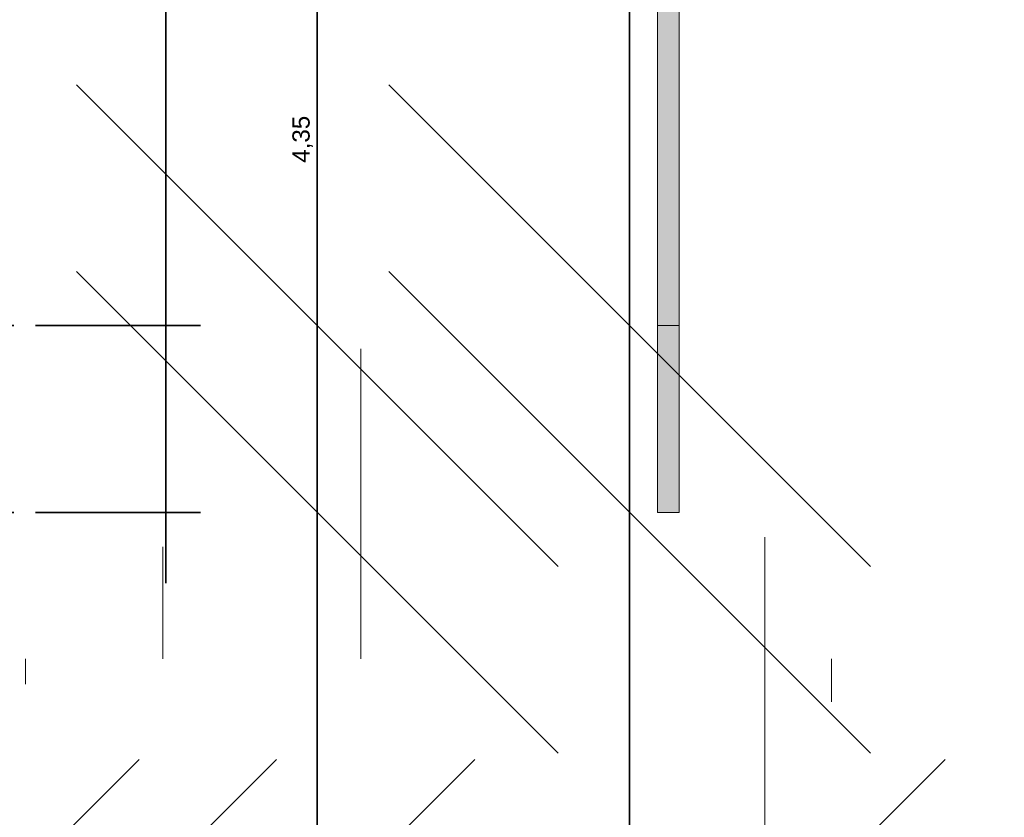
# Model space of a CAD drawing. Header units: metres. Extents: x -3716 to 31, y -1854 to 706.
# Tile 232 of 237: x -292 to -220, y 473 to 531. Entities that reach past the tile are written whole.
import ezdxf

# ---------------------------------------------------------------- set-up
doc = ezdxf.new("R2010")
doc.units = ezdxf.units.M
doc.header["$LTSCALE"] = 1.25
doc.header["$PDMODE"] = 1
doc.header["$PDSIZE"] = -2
doc.layers.get('0').update_dxf_attribs({"lineweight": 25})
doc.layers.add('30 -35 Decken- 0 Decken', color=7, linetype='Continuous', lineweight=35, true_color=0x00ee00)
doc.layers.add('70 -76 Bemaßung- 2 Allgemein', color=7, linetype='Continuous', lineweight=5, true_color=0x6666cc)
doc.layers.add('Keine', color=7, linetype='Continuous', lineweight=9)
doc.styles.add('Arial', font='arial.ttf')
doc.dimstyles.new('k+k_klein', dxfattribs={"dimtxt": 1.258608, "dimasz": 1.3255, "dimexe": 1.25, "dimexo": 3.75, "dimgap": 0.125, "dimtad": 1, "dimdec": 3, "dimtxsty": 'Arial', "dimblk": 'VW_SLASH', "dimblk1": 'VW_SLASH', "dimblk2": 'VW_SLASH', "dimcen": 0, "dimdle": 0.625, "dimadec": 3, "dimazin": 0, "dimtfac": 0.75, "dimtdec": 3, "dimtix": 1, "dimtmove": 0, "dimatfit": 0, "dimldrblk": 'VW_FILLEDARROW', "dimfxlon": 1, "dimfrac": 2, "dimtolj": 1, "dimarcsym": 0})
doc.dimstyles.new('SIA_DIN1356', dxfattribs={"dimtxt": 1.258608, "dimasz": 2.80603, "dimexe": 2.5, "dimexo": 3.75, "dimgap": 0.625, "dimtad": 1, "dimdec": 3, "dimtxsty": 'Arial', "dimblk": 'VW_SLASH-1', "dimblk1": 'VW_SLASH-1', "dimblk2": 'VW_SLASH-1', "dimcen": 0, "dimdle": 2.5, "dimadec": 3, "dimazin": 0, "dimtfac": 1, "dimtdec": 3, "dimtix": 1, "dimtmove": 0, "dimatfit": 0, "dimldrblk": 'VW_FILLEDARROW-1', "dimfxl": 1, "dimfrac": 2, "dimtolj": 1, "dimarcsym": 0})

# ---------------------------------------------------------------- blocks, each defined once
blk = doc.blocks.new('VW_SLASH-1')
at = {"color": 0, "linetype": 'ByBlock', "lineweight": -2, "transparency": 16777216}
blk.add_line((0.8909, 0), (-1, 0), dxfattribs=at)
at = {"color": 0, "lineweight": 20, "transparency": 16777216, "flags": 128}
blk.add_lwpolyline([(0.5001, 0.5001), (-0.5001, -0.5001)], dxfattribs=at)
blk = doc.blocks.new('*D12')
at = {"layer": '30 -35 Decken- 0 Decken', "color": 0, "linetype": 'Continuous', "lineweight": -2}
for p, q in [((2.98, 13.249), (2.98, 16.0551)), ((2.98, 6.093), (2.98, 10.443)), ((6.404, 10.443), (5.48, 10.443)), ((1.212, 6.093), (0.48, 6.093)), ((2.98, 3.287), (2.98, 0.4809))]:
    blk.add_line(p, q, dxfattribs=at)
at = {"layer": 'Defpoints', "color": 0}
for p in [(2.654, 10.443), (2.98, 10.443), (4.962, 6.093)]:
    blk.add_point(p, dxfattribs=at)
at = {"layer": '30 -35 Decken- 0 Decken', "color": 0, "lineweight": -2, "xscale": 2.8060302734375, "yscale": 2.8060302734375, "zscale": 2.8060302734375}
for p, rotation in [((2.98, 10.443), 270), ((2.98, 6.093), 90.00000000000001)]:
    blk.add_blockref('VW_SLASH-1', p, dxfattribs=dict(at, rotation=rotation))
at = {"layer": '30 -35 Decken- 0 Decken', "color": 0, "lineweight": 9, "insert": (2.8945, 8.268), "char_height": 0.10069, "attachment_point": 5, "rotation": 90, "style": 'Arial'}
blk.add_mtext('\\A1;4,35', dxfattribs=at)
blk = doc.blocks.new('VW_FILLEDARROW-1')
at = {"linetype": 'Continuous', "lineweight": 0, "transparency": 16777216}
blk.add_hatch(color=0, dxfattribs=at).paths.add_polyline_path([(-1.4144, 0.379), (0, 0), (-1.4144, -0.379)])
at = {"color": 0, "lineweight": 5, "transparency": 16777216, "flags": 128}
blk.add_lwpolyline([(-1.4144, 0.379), (0, 0), (-1.4144, -0.379)], close=True, dxfattribs=at)
blk = doc.blocks.new('*D13')
at = {"layer": '70 -76 Bemaßung- 2 Allgemein', "color": 0, "linetype": 'Continuous', "lineweight": -2}
for p, q in [((1.3385, 13.653), (2.3, 13.653)), ((4.8, 8.899), (4.8, 10.847)), ((1.3385, 6.093), (2.3, 6.093))]:
    blk.add_line(p, q, dxfattribs=at)
at = {"layer": 'Defpoints', "color": 0}
for p in [(4.8, 13.653), (5.0885, 13.653), (5.0885, 6.093)]:
    blk.add_point(p, dxfattribs=at)
at = {"layer": '70 -76 Bemaßung- 2 Allgemein', "color": 0, "lineweight": -2, "xscale": 2.8060302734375, "yscale": 2.8060302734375, "zscale": 2.8060302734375}
for p, rotation in [((4.8, 13.653), 90), ((4.8, 6.093), 270)]:
    blk.add_blockref('VW_SLASH-1', p, dxfattribs=dict(at, rotation=rotation))
at = {"layer": '70 -76 Bemaßung- 2 Allgemein', "color": 0, "lineweight": 9, "insert": (4.7145, 9.873), "char_height": 0.10069, "attachment_point": 5, "rotation": 90, "style": 'Arial'}
blk.add_mtext('\\A1;7,56', dxfattribs=at)
blk = doc.blocks.new('VW_SLASH')
at = {"color": 0, "linetype": 'ByBlock', "lineweight": -2, "transparency": 16777216}
blk.add_line((0.4715, 0), (-1, 0), dxfattribs=at)
at = {"color": 0, "lineweight": 5, "transparency": 16777216, "flags": 128}
blk.add_lwpolyline([(0.5004, 0.5004), (-0.5004, -0.5004)], dxfattribs=at)
blk = doc.blocks.new('*D510')
at = {"layer": '70 -76 Bemaßung- 2 Allgemein', "color": 0, "lineweight": -2}
for p, q in [((5.5885, 3.5335), (5.5885, 4.859)), ((5.5885, 1.053), (5.5885, 2.208)), ((6.984, 2.208), (6.8385, 2.208)), ((5.829, 1.053), (6.8385, 1.053)), ((5.5885, -0.2725), (5.5885, -1.598))]:
    blk.add_line(p, q, dxfattribs=at)
at = {"layer": 'Defpoints', "color": 0}
for p in [(3.234, 2.208), (5.5885, 2.208), (2.079, 1.053)]:
    blk.add_point(p, dxfattribs=at)
at = {"layer": '70 -76 Bemaßung- 2 Allgemein', "color": 0, "lineweight": -2, "xscale": 1.32550048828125, "yscale": 1.32550048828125, "zscale": 1.32550048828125}
for p, rotation in [((5.5885, 2.208), 270), ((5.5885, 1.053), 90)]:
    blk.add_blockref('VW_SLASH', p, dxfattribs=dict(at, rotation=rotation))
at = {"layer": '70 -76 Bemaßung- 2 Allgemein', "color": 0, "insert": (5.5063, 1.6305), "char_height": 0.100689, "attachment_point": 5, "rotation": 90, "style": 'Arial'}
blk.add_mtext('\\A1;1,15\\S5^ ;', dxfattribs=at)
blk = doc.blocks.new('VW_FILLEDARROW')
at = {"linetype": 'Continuous', "lineweight": 0, "transparency": 16777216}
blk.add_hatch(color=0, dxfattribs=at).paths.add_polyline_path([(-2.8289, 0.758), (0, 0), (-2.8289, -0.758)])
at = {"color": 0, "lineweight": 5, "transparency": 16777216, "flags": 128}
blk.add_lwpolyline([(-2.8289, 0.758), (0, 0), (-2.8289, -0.758)], close=True, dxfattribs=at)
blk = doc.blocks.new('*D511')
at = {"layer": '70 -76 Bemaßung- 2 Allgemein', "color": 0, "lineweight": -2}
for p, q in [((5.5885, 2.3785), (5.5885, 3.704)), ((5.5885, 0.253), (5.5885, 1.053)), ((5.829, 1.053), (6.8385, 1.053)), ((5.029, 0.253), (6.8385, 0.253)), ((5.5885, -1.0725), (5.5885, -2.398))]:
    blk.add_line(p, q, dxfattribs=at)
at = {"layer": 'Defpoints', "color": 0}
for p in [(2.079, 1.053), (5.5885, 1.053), (1.279, 0.253)]:
    blk.add_point(p, dxfattribs=at)
at = {"layer": '70 -76 Bemaßung- 2 Allgemein', "color": 0, "lineweight": -2, "xscale": 1.32550048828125, "yscale": 1.32550048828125, "zscale": 1.32550048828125}
for p, rotation in [((5.5885, 1.053), 269.9999999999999), ((5.5885, 0.253), 89.99999999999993)]:
    blk.add_blockref('VW_SLASH', p, dxfattribs=dict(at, rotation=rotation))
at = {"layer": '70 -76 Bemaßung- 2 Allgemein', "color": 0, "insert": (5.5321, 0.653), "char_height": 0.10069, "attachment_point": 5, "rotation": 90, "style": 'Arial'}
blk.add_mtext('\\A1;80', dxfattribs=at)
blk = doc.blocks.new('*D832')
at = {"layer": '70 -76 Bemaßung- 2 Allgemein', "color": 0, "lineweight": -2}
for p, q in [((-26.376, 5.958), (-26.376, 4.15)), ((1.279, 4.003), (1.279, 4.15)), ((-0.0465, 2.9), (-25.0505, 2.9))]:
    blk.add_line(p, q, dxfattribs=at)
at = {"layer": 'Defpoints', "color": 0}
for p in [(-26.376, 2.9), (-26.376, 2.208), (1.279, 0.253)]:
    blk.add_point(p, dxfattribs=at)
at = {"layer": '70 -76 Bemaßung- 2 Allgemein', "color": 0, "lineweight": -2, "xscale": 1.32550048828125, "yscale": 1.32550048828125, "zscale": 1.32550048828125, "rotation": 180}
blk.add_blockref('VW_SLASH', (-26.376, 2.9), dxfattribs=at)
at = {"layer": '70 -76 Bemaßung- 2 Allgemein', "color": 0, "lineweight": -2, "xscale": 1.32550048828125, "yscale": 1.32550048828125, "zscale": 1.32550048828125}
blk.add_blockref('VW_SLASH', (1.279, 2.9), dxfattribs=at)
at = {"layer": '70 -76 Bemaßung- 2 Allgemein', "color": 0, "insert": (-12.5485, 2.9822), "char_height": 0.100689, "attachment_point": 5, "style": 'Arial'}
blk.add_mtext('\\A1;27,65\\S5^ ;', dxfattribs=at)
blk = doc.blocks.new('*D833')
at = {"layer": '70 -76 Bemaßung- 2 Allgemein', "color": 0, "lineweight": -2}
for p, q in [((2.079, 4.803), (2.079, 4.15)), ((1.279, 4.003), (1.279, 4.15)), ((-0.0465, 2.9), (-1.372, 2.9)), ((2.079, 2.9), (1.279, 2.9)), ((3.4045, 2.9), (4.73, 2.9))]:
    blk.add_line(p, q, dxfattribs=at)
at = {"layer": 'Defpoints', "color": 0}
for p in [(1.279, 2.9), (2.079, 1.053), (1.279, 0.253)]:
    blk.add_point(p, dxfattribs=at)
at = {"layer": '70 -76 Bemaßung- 2 Allgemein', "color": 0, "lineweight": -2, "xscale": 1.32550048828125, "yscale": 1.32550048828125, "zscale": 1.32550048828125}
blk.add_blockref('VW_SLASH', (1.279, 2.9), dxfattribs=at)
at = {"layer": '70 -76 Bemaßung- 2 Allgemein', "color": 0, "lineweight": -2, "xscale": 1.32550048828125, "yscale": 1.32550048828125, "zscale": 1.32550048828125, "rotation": 180}
blk.add_blockref('VW_SLASH', (2.079, 2.9), dxfattribs=at)
at = {"layer": '70 -76 Bemaßung- 2 Allgemein', "color": 0, "insert": (1.679, 2.9564), "char_height": 0.10069, "attachment_point": 5, "style": 'Arial'}
blk.add_mtext('\\A1;80', dxfattribs=at)
blk = doc.blocks.new('*D834')
at = {"layer": '70 -76 Bemaßung- 2 Allgemein', "color": 0, "lineweight": -2}
for p, q in [((3.234, 5.958), (3.234, 4.15)), ((2.079, 4.803), (2.079, 4.15)), ((0.7535, 2.9), (-0.572, 2.9)), ((3.234, 2.9), (2.079, 2.9)), ((4.5595, 2.9), (5.885, 2.9))]:
    blk.add_line(p, q, dxfattribs=at)
at = {"layer": 'Defpoints', "color": 0}
for p in [(2.079, 2.9), (3.234, 2.208), (2.079, 1.053)]:
    blk.add_point(p, dxfattribs=at)
at = {"layer": '70 -76 Bemaßung- 2 Allgemein', "color": 0, "lineweight": -2, "xscale": 1.32550048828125, "yscale": 1.32550048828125, "zscale": 1.32550048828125}
blk.add_blockref('VW_SLASH', (2.079, 2.9), dxfattribs=at)
at = {"layer": '70 -76 Bemaßung- 2 Allgemein', "color": 0, "lineweight": -2, "xscale": 1.32550048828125, "yscale": 1.32550048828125, "zscale": 1.32550048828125, "rotation": 180}
blk.add_blockref('VW_SLASH', (3.234, 2.9), dxfattribs=at)
at = {"layer": '70 -76 Bemaßung- 2 Allgemein', "color": 0, "insert": (2.6565, 2.9822), "char_height": 0.100689, "attachment_point": 5, "style": 'Arial'}
blk.add_mtext('\\A1;1,15\\S5^ ;', dxfattribs=at)
blk = doc.blocks.new('*D835')
at = {"layer": '70 -76 Bemaßung- 2 Allgemein', "color": 0, "lineweight": -2}
for p, q in [((3.234, 5.958), (3.234, 4.15)), ((5.976, 3.9), (5.976, 4.15)), ((4.6505, 2.9), (4.5595, 2.9))]:
    blk.add_line(p, q, dxfattribs=at)
at = {"layer": 'Defpoints', "color": 0}
for p in [(3.234, 2.9), (3.234, 2.208), (5.976, 0.15)]:
    blk.add_point(p, dxfattribs=at)
at = {"layer": '70 -76 Bemaßung- 2 Allgemein', "color": 0, "lineweight": -2, "xscale": 1.32550048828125, "yscale": 1.32550048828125, "zscale": 1.32550048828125}
for p, rotation in [((3.234, 2.9), 180), ((5.976, 2.9), 360)]:
    blk.add_blockref('VW_SLASH', p, dxfattribs=dict(at, rotation=rotation))
at = {"layer": '70 -76 Bemaßung- 2 Allgemein', "color": 0, "insert": (4.605, 2.9822), "char_height": 0.100689, "attachment_point": 5, "style": 'Arial'}
blk.add_mtext('\\A1;2,74\\S2^ ;', dxfattribs=at)
blk = doc.blocks.new('*D1548')
at = {"layer": '70 -76 Bemaßung- 2 Allgemein', "color": 0, "lineweight": -2}
for p, q in [((2.98, 16.549), (2.98, 19.3551)), ((0.058, 13.743), (0.48, 13.743)), ((2.98, 10.743), (2.98, 13.743)), ((0.4618, 10.743), (0.48, 10.743)), ((2.98, 7.937), (2.98, 5.1309))]:
    blk.add_line(p, q, dxfattribs=at)
at = {"layer": 'Defpoints', "color": 0}
for p in [(2.98, 13.743), (3.808, 13.743), (4.2118, 10.743)]:
    blk.add_point(p, dxfattribs=at)
at = {"layer": '70 -76 Bemaßung- 2 Allgemein', "color": 0, "lineweight": -2, "xscale": 2.8060302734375, "yscale": 2.8060302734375, "zscale": 2.8060302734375}
for p, rotation in [((2.98, 13.743), 270), ((2.98, 10.743), 90.00000000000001)]:
    blk.add_blockref('VW_SLASH-1', p, dxfattribs=dict(at, rotation=rotation))
at = {"layer": '70 -76 Bemaßung- 2 Allgemein', "color": 0, "insert": (2.8695, 12.243), "char_height": 0.10069, "attachment_point": 5, "rotation": 90, "style": 'Arial'}
blk.add_mtext('\\A1;3,00', dxfattribs=at)
blk = doc.blocks.new('*D1549')
at = {"layer": '70 -76 Bemaßung- 2 Allgemein', "color": 0, "lineweight": -2}
for p, q in [((2.98, 13.549), (2.98, 16.3551)), ((0.4618, 10.743), (0.48, 10.743)), ((2.98, 10.443), (2.98, 10.743)), ((-0.496, 10.443), (0.48, 10.443)), ((2.98, 7.637), (2.98, 4.8309))]:
    blk.add_line(p, q, dxfattribs=at)
at = {"layer": 'Defpoints', "color": 0}
for p in [(2.98, 10.743), (4.2118, 10.743), (3.254, 10.443)]:
    blk.add_point(p, dxfattribs=at)
at = {"layer": '70 -76 Bemaßung- 2 Allgemein', "color": 0, "lineweight": -2, "xscale": 2.8060302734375, "yscale": 2.8060302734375, "zscale": 2.8060302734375}
for p, rotation in [((2.98, 10.743), 270), ((2.98, 10.443), 90)]:
    blk.add_blockref('VW_SLASH-1', p, dxfattribs=dict(at, rotation=rotation))
at = {"layer": '70 -76 Bemaßung- 2 Allgemein', "color": 0, "insert": (2.8786, 10.593), "char_height": 0.10069, "attachment_point": 5, "rotation": 90, "style": 'Arial'}
blk.add_mtext('\\A1;30', dxfattribs=at)
blk = doc.blocks.new('*D1554')
at = {"layer": '30 -35 Decken- 0 Decken', "color": 0, "linetype": 'Continuous', "lineweight": -2}
for p, q in [((2.0978, 16.549), (2.0978, 19.3551)), ((2.0978, 12.138), (2.0978, 13.743)), ((4.5415, 13.743), (4.5978, 13.743)), ((5.3869, 12.138), (4.5978, 12.138)), ((2.0978, 9.332), (2.0978, 6.5259))]:
    blk.add_line(p, q, dxfattribs=at)
at = {"layer": 'Defpoints', "color": 0}
for p in [(0.7915, 13.743), (2.0978, 13.743), (1.6369, 12.138)]:
    blk.add_point(p, dxfattribs=at)
at = {"layer": '30 -35 Decken- 0 Decken', "color": 0, "lineweight": -2, "xscale": 2.8060302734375, "yscale": 2.8060302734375, "zscale": 2.8060302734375}
for p, rotation in [((2.0978, 13.743), 270), ((2.0978, 12.138), 90)]:
    blk.add_blockref('VW_SLASH-1', p, dxfattribs=dict(at, rotation=rotation))
at = {"layer": '30 -35 Decken- 0 Decken', "color": 0, "lineweight": 9, "insert": (1.9956, 12.9405), "char_height": 0.100689, "attachment_point": 5, "rotation": 90, "style": 'Arial'}
blk.add_mtext('\\A1;1,60\\S5^ ;', dxfattribs=at)
blk = doc.blocks.new('*D1555')
at = {"layer": '30 -35 Decken- 0 Decken', "color": 0, "linetype": 'Continuous', "lineweight": -2}
for p, q in [((2.0978, 14.944), (2.0978, 17.7501)), ((2.0978, 11.293), (2.0978, 12.138)), ((5.3869, 12.138), (4.5978, 12.138)), ((4.6415, 11.293), (4.5978, 11.293)), ((2.0978, 8.487), (2.0978, 5.6809))]:
    blk.add_line(p, q, dxfattribs=at)
at = {"layer": 'Defpoints', "color": 0}
for p in [(1.6369, 12.138), (2.0978, 12.138), (0.8915, 11.293)]:
    blk.add_point(p, dxfattribs=at)
at = {"layer": '30 -35 Decken- 0 Decken', "color": 0, "lineweight": -2, "xscale": 2.8060302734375, "yscale": 2.8060302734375, "zscale": 2.8060302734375}
for p, rotation in [((2.0978, 12.138), 270), ((2.0978, 11.293), 90)]:
    blk.add_blockref('VW_SLASH-1', p, dxfattribs=dict(at, rotation=rotation))
at = {"layer": '30 -35 Decken- 0 Decken', "color": 0, "lineweight": 9, "insert": (2.0047, 11.7155), "char_height": 0.100689, "attachment_point": 5, "rotation": 90, "style": 'Arial'}
blk.add_mtext('\\A1;84\\S5^ ;', dxfattribs=at)
blk = doc.blocks.new('*D1557')
at = {"layer": '30 -35 Decken- 0 Decken', "color": 0, "linetype": 'Continuous', "lineweight": -2}
for p, q in [((2.98, 13.249), (2.98, 16.0551)), ((2.98, 6.093), (2.98, 10.443)), ((6.404, 10.443), (5.48, 10.443)), ((1.212, 6.093), (0.48, 6.093)), ((2.98, 3.287), (2.98, 0.4809))]:
    blk.add_line(p, q, dxfattribs=at)
at = {"layer": 'Defpoints', "color": 0}
for p in [(2.654, 10.443), (2.98, 10.443), (4.962, 6.093)]:
    blk.add_point(p, dxfattribs=at)
at = {"layer": '30 -35 Decken- 0 Decken', "color": 0, "lineweight": -2, "xscale": 2.8060302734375, "yscale": 2.8060302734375, "zscale": 2.8060302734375}
for p, rotation in [((2.98, 10.443), 270), ((2.98, 6.093), 90.00000000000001)]:
    blk.add_blockref('VW_SLASH-1', p, dxfattribs=dict(at, rotation=rotation))
at = {"layer": '30 -35 Decken- 0 Decken', "color": 0, "lineweight": 9, "insert": (2.8945, 8.268), "char_height": 0.10069, "attachment_point": 5, "rotation": 90, "style": 'Arial'}
blk.add_mtext('\\A1;4,35', dxfattribs=at)
blk = doc.blocks.new('*D1558')
at = {"layer": '70 -76 Bemaßung- 2 Allgemein', "color": 0, "linetype": 'Continuous', "lineweight": -2}
for p, q in [((1.3385, 13.653), (2.3, 13.653)), ((4.8, 8.899), (4.8, 10.847)), ((1.3385, 6.093), (2.3, 6.093))]:
    blk.add_line(p, q, dxfattribs=at)
at = {"layer": 'Defpoints', "color": 0}
for p in [(4.8, 13.653), (5.0885, 13.653), (5.0885, 6.093)]:
    blk.add_point(p, dxfattribs=at)
at = {"layer": '70 -76 Bemaßung- 2 Allgemein', "color": 0, "lineweight": -2, "xscale": 2.8060302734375, "yscale": 2.8060302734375, "zscale": 2.8060302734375}
for p, rotation in [((4.8, 13.653), 90), ((4.8, 6.093), 270)]:
    blk.add_blockref('VW_SLASH-1', p, dxfattribs=dict(at, rotation=rotation))
at = {"layer": '70 -76 Bemaßung- 2 Allgemein', "color": 0, "lineweight": 9, "insert": (4.7145, 9.873), "char_height": 0.10069, "attachment_point": 5, "rotation": 90, "style": 'Arial'}
blk.add_mtext('\\A1;7,56', dxfattribs=at)
blk = doc.blocks.new('Gruppe-7')
at = {"layer": 'Keine', "linetype": 'Continuous', "lineweight": 0, "transparency": 33554687}
blk.add_hatch(color=252, dxfattribs=at).paths.add_polyline_path([(4.96200004, 13.91703741), (5.0884658, 13.91703741), (5.0884658, 6.093), (4.96200004, 6.093)])
at = {"layer": 'Keine', "color": 7, "linetype": 'Continuous', "lineweight": 9, "transparency": 33554687, "flags": 128}
blk.add_lwpolyline([(4.96200004, 13.91703741), (5.0884658, 13.91703741), (5.0884658, 6.093), (4.96200004, 6.093)], close=True, dxfattribs=at)
at = {"layer": '30 -35 Decken- 0 Decken', "color": 7, "linetype": 'Continuous', "lineweight": 9}
dim = blk.add_linear_dim(base=(2.98, 10.443), p1=(4.96200004, 6.093), p2=(2.65400004, 10.443), angle=270, text='4,35', dimstyle='SIA_DIN1356', override={"dimtxt": 0.100689, "dimgap": 0.025, "dimdec": 8, "dimpost": '<>', "dimtxsty": 'Arial', "dimtmove": 2}, dxfattribs=at)
dim.commit()
dim.dimension.update_dxf_attribs({"geometry": '*D12', "text_midpoint": (2.89453646, 8.268)})
at = {"layer": '70 -76 Bemaßung- 2 Allgemein', "color": 7, "linetype": 'Continuous', "lineweight": 9}
dim = blk.add_linear_dim(base=(4.8, 13.653), p1=(5.0884658, 6.093), p2=(5.0884658, 13.653), angle=270, text='7,56', dimstyle='SIA_DIN1356', override={"dimtxt": 0.100689, "dimgap": 0.025, "dimdec": 8, "dimpost": '<>', "dimtxsty": 'Arial', "dimtmove": 2}, dxfattribs=at)
dim.commit()
dim.dimension.update_dxf_attribs({"geometry": '*D13', "text_midpoint": (4.71453646, 9.873)})
blk = doc.blocks.new('Gruppe-492')
at = {"layer": '70 -76 Bemaßung- 2 Allgemein'}
for base, p1, p2, text, picture, middle in [((5.58847, 2.20796), (2.079, 1.05296), (3.234, 2.20796), '1,15\\S5^ ;', '*D510', (5.50627, 1.63046)), ((5.58847, 1.05296), (1.279, 0.25296), (2.079, 1.05296), '80', '*D511', (5.53206, 0.65296))]:
    dim = blk.add_linear_dim(base=base, p1=p1, p2=p2, angle=270, text=text, dimstyle='k+k_klein', override={"dimtxt": 0.100689, "dimgap": 0.005, "dimdec": 4, "dimpost": '<>', "dimtxsty": 'Arial', "dimtmove": 2}, dxfattribs=at)
    dim.commit()
    dim.dimension.update_dxf_attribs({"geometry": picture, "text_midpoint": middle})
blk = doc.blocks.new('Gruppe-519')
at = {"layer": '70 -76 Bemaßung- 2 Allgemein'}
for base, p1, p2, text, picture, middle in [((-26.376, 2.89996), (1.279, 0.25296), (-26.376, 2.20796), '27,65\\S5^ ;', '*D832', (-12.5485, 2.98215)), ((2.079, 2.89996), (3.234, 2.20796), (2.079, 1.05296), '1,15\\S5^ ;', '*D834', (2.6565, 2.98215)), ((3.234, 2.89996), (5.976, 0.14996), (3.234, 2.20796), '2,74\\S2^ ;', '*D835', (4.605, 2.9822)), ((1.279, 2.89996), (2.079, 1.05296), (1.279, 0.25296), '80', '*D833', (1.679, 2.95636))]:
    dim = blk.add_linear_dim(base=base, p1=p1, p2=p2, text=text, dimstyle='k+k_klein', override={"dimtxt": 0.100689, "dimgap": 0.005, "dimdec": 4, "dimpost": '<>', "dimtxsty": 'Arial', "dimtmove": 2}, dxfattribs=at)
    dim.commit()
    dim.dimension.update_dxf_attribs({"geometry": picture, "text_midpoint": middle})
blk = doc.blocks.new('_Feinplanum 2D (2D)')
at = {"layer": '30 -35 Decken- 0 Decken', "color": 7}
blk.add_blockref('Gruppe-7', (0, 0), dxfattribs=at)
at = {"layer": '70 -76 Bemaßung- 2 Allgemein'}
for name in ['Gruppe-519', 'Gruppe-492']:
    blk.add_blockref(name, (0, 0), dxfattribs=at)
blk = doc.blocks.new('Gruppe-1125')
at = {"layer": '70 -76 Bemaßung- 2 Allgemein', "color": 7}
for base, p1, p2, text, picture, middle in [((2.98, 13.743), (4.2118, 10.743), (3.808, 13.743), '3,00', '*D1548', (2.8695, 12.243)), ((2.98, 10.743), (3.254, 10.443), (4.2118, 10.743), '30', '*D1549', (2.8786, 10.593))]:
    dim = blk.add_linear_dim(base=base, p1=p1, p2=p2, angle=270, text=text, dimstyle='SIA_DIN1356', override={"dimtxt": 0.100689, "dimgap": 0.05, "dimpost": '<>', "dimtxsty": 'Arial', "dimtmove": 2}, dxfattribs=at)
    dim.commit()
    dim.dimension.update_dxf_attribs({"geometry": picture, "text_midpoint": middle})
blk = doc.blocks.new('Gruppe-1127')
at = {"layer": '30 -35 Decken- 0 Decken', "color": 7, "linetype": 'Continuous', "lineweight": 9}
for base, p1, p2, text, picture, middle in [((2.09780455, 13.743), (1.63688724, 12.138), (0.79150004, 13.743), '1,60\\S5^ ;', '*D1554', (1.99560991, 12.9405)), ((2.09780455, 12.138), (0.89150004, 11.293), (1.63688724, 12.138), '84\\S5^ ;', '*D1555', (2.00467189, 11.7155))]:
    dim = blk.add_linear_dim(base=base, p1=p1, p2=p2, angle=270, text=text, dimstyle='SIA_DIN1356', override={"dimtxt": 0.100689, "dimgap": 0.025, "dimdec": 8, "dimpost": '<>', "dimtxsty": 'Arial', "dimtmove": 2}, dxfattribs=at)
    dim.commit()
    dim.dimension.update_dxf_attribs({"geometry": picture, "text_midpoint": middle})
blk = doc.blocks.new('Gruppe-1131')
at = {"layer": 'Keine', "linetype": 'Continuous', "lineweight": 0, "transparency": 33554687}
blk.add_hatch(color=252, dxfattribs=at).paths.add_polyline_path([(4.96200004, 13.91703741), (5.0884658, 13.91703741), (5.0884658, 6.093), (4.96200004, 6.093)])
at = {"layer": 'Keine', "color": 7, "linetype": 'Continuous', "lineweight": 9, "transparency": 33554687, "flags": 128}
blk.add_lwpolyline([(4.96200004, 13.91703741), (5.0884658, 13.91703741), (5.0884658, 6.093), (4.96200004, 6.093)], close=True, dxfattribs=at)
at = {"layer": '30 -35 Decken- 0 Decken', "color": 7}
blk.add_blockref('Gruppe-1127', (0, 0), dxfattribs=at)
at = {"layer": '70 -76 Bemaßung- 2 Allgemein', "color": 7}
blk.add_blockref('Gruppe-1125', (0, 0), dxfattribs=at)
at = {"layer": '30 -35 Decken- 0 Decken', "color": 7, "linetype": 'Continuous', "lineweight": 9}
dim = blk.add_linear_dim(base=(2.98, 10.443), p1=(4.96200004, 6.093), p2=(2.65400004, 10.443), angle=270, text='4,35', dimstyle='SIA_DIN1356', override={"dimtxt": 0.100689, "dimgap": 0.025, "dimdec": 8, "dimpost": '<>', "dimtxsty": 'Arial', "dimtmove": 2}, dxfattribs=at)
dim.commit()
dim.dimension.update_dxf_attribs({"geometry": '*D1557', "text_midpoint": (2.89453646, 8.268)})
at = {"layer": '70 -76 Bemaßung- 2 Allgemein', "color": 7, "linetype": 'Continuous', "lineweight": 9}
dim = blk.add_linear_dim(base=(4.8, 13.653), p1=(5.0884658, 6.093), p2=(5.0884658, 13.653), angle=270, text='7,56', dimstyle='SIA_DIN1356', override={"dimtxt": 0.100689, "dimgap": 0.025, "dimdec": 8, "dimpost": '<>', "dimtxsty": 'Arial', "dimtmove": 2}, dxfattribs=at)
dim.commit()
dim.dimension.update_dxf_attribs({"geometry": '*D1558', "text_midpoint": (4.71453646, 9.873)})
blk = doc.blocks.new('_Feinplanum 2D-7 (3D)')
at = {"layer": '30 -35 Decken- 0 Decken', "color": 7}
blk.add_blockref('Gruppe-1131', (0, 0), dxfattribs=at)

msp = doc.modelspace()

# ---------------------------------------------------------------- block references
at = {"layer": 'Keine', "color": 1, "xscale": 12.5, "yscale": 12.5, "zscale": 12.5}
msp.add_blockref('_Feinplanum 2D (2D)', (-307.659, 432.49), dxfattribs=at)

# ---------------------------------------------------------------- next in the draw order: block references
msp.add_blockref('_Feinplanum 2D-7 (3D)', (-307.659, 418.885), dxfattribs=at)

doc.saveas('drawing.dxf')
